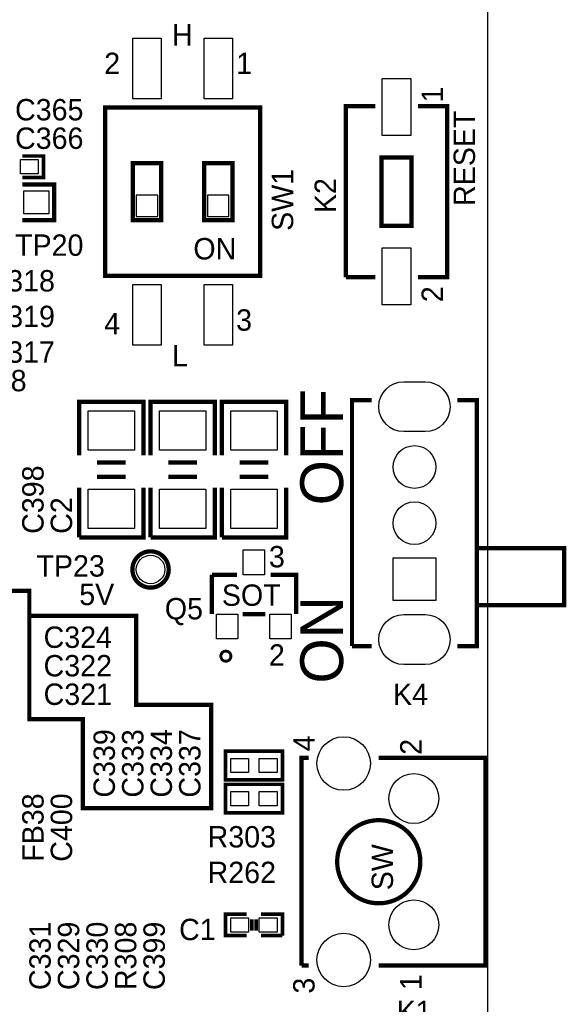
# Model space of a CAD drawing. Extents: x 0 to 83, y 0 to 145.
# Tile 4 of 9: x 63 to 83, y 20 to 55. Entities that reach past the tile are written whole.
import ezdxf

# ---------------------------------------------------------------- set-up
doc = ezdxf.new("R2010")
doc.units = 0
for name, color, linetype in [('BG_OUTLINE', 7, 'CONTINUOUS'), ('BG_SILKSCREEN_TOP', 7, 'CONTINUOUS'), ('PG_SILKSCREEN_TOP', 7, 'CONTINUOUS'), ('PIN_TOP', 12, 'CONTINUOUS'), ('RD_SILKSCREEN_TOP', 7, 'CONTINUOUS')]:
    doc.layers.add(name, color=color, linetype=linetype)

msp = doc.modelspace()

# ---------------------------------------------------------------- linework, layer by layer
at = {"layer": 'BG_OUTLINE'}
msp.add_lwpolyline([(1.999996, 139.999974), (78.068424, 139.999974, -0.414214), (80.06842, 137.999978), (80.06842, 1.999996, -0.414214), (78.068424, 0), (1.999996, 0, -0.414214), (0, 1.999996), (0, 56.291734)], format="xyb", dxfattribs=at)
at = {"layer": 'BG_SILKSCREEN_TOP', "const_width": 0.1524}
msp.add_lwpolyline([(55.499, 36.83), (55.499, 35.052), (63.754, 35.052), (63.754, 30.48), (65.659, 30.48), (65.659, 27.305), (70.231, 27.305), (70.231, 30.988), (67.564, 30.988), (67.564, 34.163), (63.754, 34.163)], dxfattribs=at)
at = {"layer": 'PG_SILKSCREEN_TOP'}
for points, const_width in [([(71.974964, 46.276006), (66.455036, 46.276006), (66.455036, 52.275994), (71.974964, 52.275994), (71.974964, 46.276006)], 0.1524), ([(75.0316, 46.228), (75.0316, 52.324), (76.073, 52.324)], 0.1524), ([(77.597, 52.324), (78.6384, 52.324), (78.6384, 46.228), (77.597, 46.228)], 0.1524), ([(63.5, 50.546), (64.262, 50.546), (64.262, 49.784), (63.5, 49.784)], 0.127), ([(76.3016, 48.514), (76.3016, 50.4952), (77.3684, 50.4952), (77.3684, 48.0568), (76.3016, 48.0568), (76.3016, 48.514)], 0.1524), ([(67.437, 50.292), (67.437, 48.26), (68.453, 48.26), (68.453, 50.292), (67.437, 50.292)], 0.1524), ([(69.977, 50.292), (69.977, 48.26), (70.993, 48.26), (70.993, 50.292), (69.977, 50.292)], 0.1524), ([(63.5, 49.53), (64.643, 49.53), (64.643, 48.26), (63.5, 48.26)], 0.1524), ([(76.073, 46.228), (75.0316, 46.228)], 0.1524), ([(65.532, 39.878), (65.532, 41.783), (67.818, 41.783), (67.818, 39.878)], 0.1524), ([(68.072, 39.878), (68.072, 41.783), (70.358, 41.783), (70.358, 39.878)], 0.1524), ([(70.612, 39.878), (70.612, 41.783), (72.898, 41.783), (72.898, 39.878)], 0.1524), ([(75.946, 41.8465), (75.2475, 41.8465), (75.2475, 33.0835)], 0.1524), ([(78.994, 33.0835), (79.6925, 33.0835), (79.6925, 41.8465), (78.994, 41.8465)], 0.1524), ([(66.167, 39.624), (67.183, 39.624)], 0.1524), ([(68.707, 39.624), (69.723, 39.624)], 0.1524), ([(71.247, 39.624), (72.263, 39.624)], 0.1524), ([(66.167, 39.116), (67.183, 39.116)], 0.1524), ([(68.707, 39.116), (69.723, 39.116)], 0.1524), ([(71.247, 39.116), (72.263, 39.116)], 0.1524), ([(65.532, 36.957), (65.532, 38.735)], 0.1524), ([(67.818, 38.735), (67.818, 36.957), (65.532, 36.957)], 0.1524), ([(68.072, 36.957), (68.072, 38.735)], 0.1524), ([(70.358, 38.735), (70.358, 36.957), (68.072, 36.957)], 0.1524), ([(70.612, 36.957), (70.612, 38.735)], 0.1524), ([(72.898, 38.735), (72.898, 36.957), (70.612, 36.957)], 0.1524), ([(79.756, 36.576), (82.804, 36.576), (82.804, 34.544), (79.756, 34.544)], 0.1524), ([(70.254876, 34.224976), (70.254876, 35.625024)], 0.1524), ([(70.254876, 35.625024), (71.155052, 35.625024)], 0.1524), ([(72.354948, 35.625024), (73.255124, 35.625024), (73.255124, 34.224976)], 0.1524), ([(72.15505, 34.224976), (71.35495, 34.224976)], 0.1524), ([(75.2475, 33.0835), (75.946, 33.0835)], 0.1524), ([(70.739, 29.337), (72.771, 29.337), (72.771, 28.321), (70.739, 28.321), (70.739, 29.337)], 0.127), ([(73.449942, 21.699982), (73.449942, 29.100018), (73.699878, 29.100018)], 0.1524), ([(76.2, 29.100018), (80.000094, 29.100018), (80.000094, 21.699982), (76.2, 21.699982)], 0.1524), ([(72.771, 27.141932), (70.739, 27.141932), (70.739, 28.157932), (72.771, 28.157932), (72.771, 27.141932)], 0.127), ([(71.501, 22.769068), (70.739, 22.769068), (70.739, 23.531068), (71.501, 23.531068)], 0.127), ([(72.009, 23.531068), (72.771, 23.531068), (72.771, 22.769068)], 0.127), ([(71.6788, 22.946868), (71.6788, 23.353268)], 0.127), ([(71.8312, 22.946868), (71.8312, 23.353268)], 0.127), ([(72.771, 22.769068), (72.009, 22.769068)], 0.127), ([(73.699878, 21.699982), (73.449942, 21.699982)], 0.1524)]:
    msp.add_lwpolyline(points, dxfattribs=dict(at, const_width=const_width))
for points in [[(68.326, 48.387), (68.326, 49.149), (67.564, 49.149), (67.564, 48.387)], [(70.866, 48.387), (70.866, 49.149), (70.104, 49.149), (70.104, 48.387)]]:
    msp.add_lwpolyline(points, close=True, dxfattribs=at)
for points, const_width in [([(68.718684, 35.814, 1), (67.425316, 35.814, 1), (68.718684, 35.814)], 0.1524), ([(70.93458, 32.725106, 1), (70.575424, 32.725106, 1), (70.93458, 32.725106)], 0.1016), ([(77.681074, 25.4, 1), (74.718926, 25.4, 1), (77.681074, 25.4)], 0.1524)]:
    msp.add_lwpolyline(points, format="xyb", dxfattribs=dict(at, const_width=const_width))
at = {"layer": 'PIN_TOP'}
for points in [[(67.437, 52.582826), (67.437, 54.741826), (68.453, 54.741826), (68.453, 52.582826)], [(69.977, 52.582826), (69.977, 54.741826), (70.993, 54.741826), (70.993, 52.582826)], [(77.343, 53.307996), (77.343, 51.275996), (76.327, 51.275996), (76.327, 53.307996)], [(63.4365, 49.911), (63.4365, 50.419), (64.0715, 50.419), (64.0715, 49.911)], [(63.5635, 48.4886), (63.5635, 49.3014), (64.4525, 49.3014), (64.4525, 48.4886)], [(77.343, 47.276004), (77.343, 45.244004), (76.327, 45.244004), (76.327, 47.276004)], [(67.437, 43.810174), (67.437, 45.969174), (68.453, 45.969174), (68.453, 43.810174)], [(69.977, 43.810174), (69.977, 45.969174), (70.993, 45.969174), (70.993, 43.810174)], [(67.5005, 40.0685), (65.8495, 40.0685), (65.8495, 41.4655), (67.5005, 41.4655)], [(70.0405, 40.0685), (68.3895, 40.0685), (68.3895, 41.4655), (70.0405, 41.4655)], [(72.5805, 40.0685), (70.9295, 40.0685), (70.9295, 41.4655), (72.5805, 41.4655)], [(67.5005, 37.2745), (65.8495, 37.2745), (65.8495, 38.6715), (67.5005, 38.6715)], [(70.0405, 37.2745), (68.3895, 37.2745), (68.3895, 38.6715), (70.0405, 38.6715)], [(72.5805, 37.2745), (70.9295, 37.2745), (70.9295, 38.6715), (72.5805, 38.6715)], [(71.374, 35.6235), (71.374, 36.5125), (72.136, 36.5125), (72.136, 35.6235)], [(76.708, 36.227004), (78.232, 36.227004), (78.232, 34.703004), (76.708, 34.703004)], [(70.42404, 33.3375), (70.42404, 34.2265), (71.18604, 34.2265), (71.18604, 33.3375)], [(72.32396, 33.3375), (72.32396, 34.2265), (73.08596, 34.2265), (73.08596, 33.3375)], [(70.9295, 28.575), (70.9295, 29.083), (71.5645, 29.083), (71.5645, 28.575)], [(71.9455, 28.575), (71.9455, 29.083), (72.5805, 29.083), (72.5805, 28.575)], [(71.5645, 27.903932), (71.5645, 27.395932), (70.9295, 27.395932), (70.9295, 27.903932)], [(72.5805, 27.903932), (72.5805, 27.395932), (71.9455, 27.395932), (71.9455, 27.903932)], [(71.5645, 23.404068), (71.5645, 22.896068), (70.9295, 22.896068), (70.9295, 23.404068)], [(72.5805, 23.404068), (72.5805, 22.896068), (71.9455, 22.896068), (71.9455, 23.404068)]]:
    msp.add_lwpolyline(points, close=True, dxfattribs=at)
for points in [[(77.851, 40.725852), (77.089, 40.725852, -1), (77.089, 42.503852), (77.851, 42.503852, -1)], [(77.851, 32.426148), (77.089, 32.426148, -1), (77.089, 34.204148), (77.851, 34.204148, -1)]]:
    msp.add_lwpolyline(points, format="xyb", close=True, dxfattribs=at)
for centre, radius in [((77.47, 39.464996), 0.762), ((77.47, 37.465), 0.762), ((68.072, 35.814), 0.508), ((74.950066, 28.90012), 0.9525), ((77.449934, 27.649932), 0.889), ((77.449934, 23.150068), 0.889), ((74.950066, 21.89988), 0.9525)]:
    msp.add_circle(centre, radius, dxfattribs=at)

# ---------------------------------------------------------------- texts
at = {"layer": 'BG_SILKSCREEN_TOP'}
for s, p in [('H', (68.834, 54.483)), ('L', (68.834, 43.053)), ('MIPI_0V8', (59.182, 42.164)), ('5V', (65.532, 34.544))]:
    msp.add_text(s, height=0.762, dxfattribs=at).set_placement(p)
msp.add_text('RESET', height=0.762, rotation=90, dxfattribs=at).set_placement((79.629, 48.768))
at = {"layer": 'BG_SILKSCREEN_TOP', "width": 1.016667}
for s, p in [('OFF', (74.93, 38.1)), ('ON', (74.93, 31.75))]:
    msp.add_text(s, height=1.524, rotation=90, dxfattribs=at).set_placement(p)
at = {"layer": 'PG_SILKSCREEN_TOP'}
for s, p in [('2', (66.421, 53.467)), ('1', (71.12, 53.467)), ('ON', (69.596, 46.863)), ('4', (66.421, 44.196)), ('3', (71.12, 44.323)), ('3', (72.2884, 35.8902)), ('SOT', (70.612, 34.5186)), ('2', (72.2884, 32.385))]:
    msp.add_text(s, height=0.762, dxfattribs=at).set_placement(p)
for s, p in [('1', (78.486, 52.451)), ('2', (78.486, 45.339)), ('4', (73.914, 29.337)), ('2', (77.724, 29.21)), ('SW', (76.708, 24.384)), ('3', (73.914, 20.701)), ('1', (77.724, 20.828))]:
    msp.add_text(s, height=0.762, rotation=90, dxfattribs=at).set_placement(p)
at = {"layer": 'RD_SILKSCREEN_TOP'}
for s, p in [('C365', (63.246, 51.816)), ('C366', (63.246, 50.8)), ('TP20', (63.246, 46.99)), ('C318', (62.23, 45.72)), ('C319', (62.23, 44.45)), ('C317', (62.23, 43.18)), ('TP23', (64.008, 35.56)), ('Q5', (68.58, 34.036)), ('C324', (64.262, 33.02)), ('C322', (64.262, 32.004)), ('C321', (64.262, 30.988)), ('K4', (76.708, 30.988)), ('R303', (70.104, 25.908)), ('R262', (70.104, 24.638)), ('C1', (69.088, 22.606)), ('K1', (76.835, 19.685))]:
    msp.add_text(s, height=0.762, dxfattribs=at).set_placement(p)
for s, p in [('SW1', (73.152, 47.879)), ('K2', (74.676, 48.514)), ('C398', (64.262, 37.084)), ('C2', (65.278, 37.084)), ('C339', (66.802, 27.686)), ('C333', (67.818, 27.686)), ('C334', (68.834, 27.686)), ('C337', (69.85, 27.686)), ('FB38', (64.262, 25.4)), ('C400', (65.278, 25.4)), ('C329', (65.532, 20.828)), ('C330', (66.548, 20.828)), ('R308', (67.564, 20.828)), ('C399', (68.58, 20.828)), ('C331', (64.516, 20.828))]:
    msp.add_text(s, height=0.762, rotation=90, dxfattribs=at).set_placement(p)

doc.saveas('drawing.dxf')
